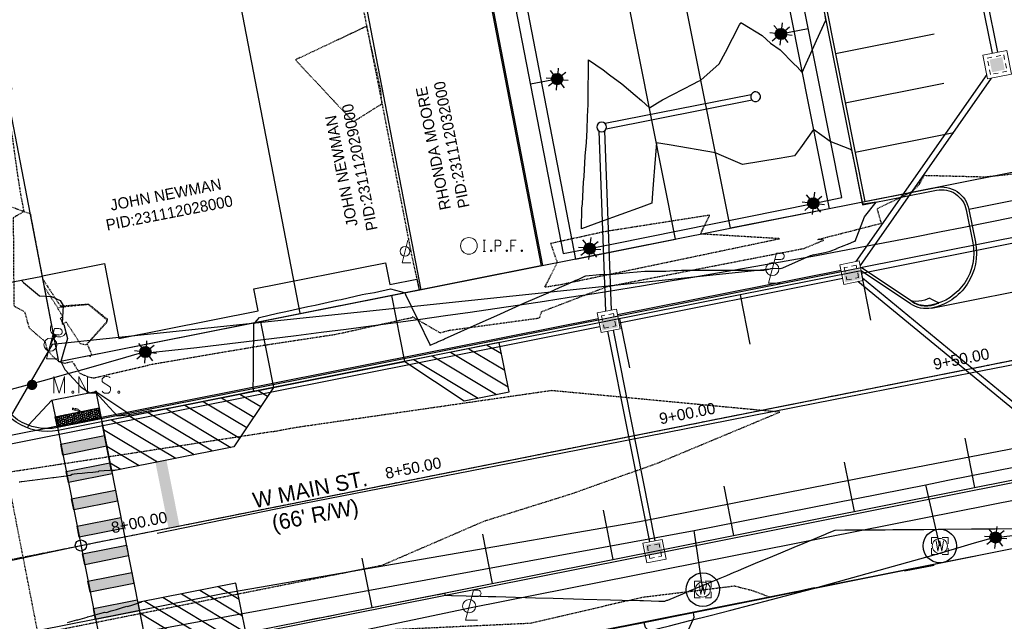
# Model space of a CAD drawing. Header units: feet. Extents: x 1748411 to 1753936, y 447116 to 448712.
# Tile 15 of 35: x 1750340 to 1750516, y 448056 to 448164. Entities that reach past the tile are written whole.
import ezdxf

# ---------------------------------------------------------------- set-up
doc = ezdxf.new("R2010")
doc.units = ezdxf.units.FT
doc.header["$MEASUREMENT"] = 0
for name, pattern in [('CL', [2, 0.3, -0.15, 1.4, -0.15]), ('conduitpr', [0]), ('drainage01', [1.6, 0.85, -0.75]), ('dsolidcl', [0]), ('elecex', [0]), ('OhDOT_USTN1', [0.055, 0.014, -0.041]), ('OhDOT_USTN3', [0.22, 0.165, -0.055]), ('OhDOT_USTN5', [0.11, 0.055, -0.055]), ('rowex', [0]), ('waterex', [0])]:
    doc.linetypes.add(name, pattern=pattern)
for name, color, linetype in [('BD_X_Building', 231, 'Continuous'), ('DEMO UT_X_Electric_Cells', 1, 'Continuous'), ('DR_', 151, 'Continuous'), ('DR_P_Cells', 151, 'Continuous'), ('DR_P_Storm_Sewer', 151, 'Continuous'), ('DR_X_Storm_Sewer', 151, 'OhDOT_USTN5'), ('DT_P_Contour_Major', 30, 'Continuous'), ('DT_X_Contour_Major', 132, 'OhDOT_USTN3'), ('DT_X_Contour_Minor', 136, 'OhDOT_USTN3'), ('DV_X_Property_Line', 7, 'Continuous'), ('LT_P_Conduit', 1, 'conduitpr'), ('LT_P_Poles', 2, 'Continuous'), ('LT_X_Poles', 2, 'Continuous'), ('PM_P_CL_Double_Solid', 2, 'dsolidcl'), ('PM_P_Crosswalk', 7, 'Continuous'), ('PM_P_Edge_Line', 7, 'Continuous'), ('PM_P_Parking_Lot_Stall', 7, 'Continuous'), ('PM_X_Surveyed_Line', 1, 'Continuous'), ('PV_P_Curb', 120, 'Continuous'), ('PV_P_Curb_Ramp', 120, 'Continuous'), ('PV_P_EOP', 7, 'Continuous'), ('PV_P_Walk', 231, 'Continuous'), ('PV_X_Curb', 120, 'OhDOT_USTN1'), ('PV_X_Driveway', 7, 'OhDOT_USTN5'), ('PV_X_EOP', 7, 'OhDOT_USTN3'), ('PV_X_Walk', 120, 'OhDOT_USTN5'), ('RD_X_Concrete_Pad', 9, 'OhDOT_USTN5'), ('RW_X_CL', 6, 'CL'), ('RW_X_Fee_RW', 6, 'rowex'), ('SH_Text', 7, 'Continuous'), ('SV_P_Control_Cells_Set', 7, 'Continuous'), ('SV_X_Control_Cells_Found', 7, 'Continuous'), ('SV_X_Mon_Cells_Found', 7, 'Continuous'), ('UT_X_Electric', 1, 'elecex'), ('UT_X_Electric_Cells', 1, 'Continuous'), ('UT_X_Misc_Cells', 7, 'Continuous'), ('UT_X_Water', 133, 'waterex'), ('UT_X_Water_Cells', 133, 'Continuous')]:
    doc.layers.add(name, color=color, linetype=linetype)
doc.layers.add('SC_Scratch2', color=1, linetype='Continuous', plot=False)
doc.styles.add('CBUS', font='font31.shx', dxfattribs={"height": 0.1})
doc.styles.add('CoC-LINE', font='romans.shx')
doc.styles.get("Standard").update_dxf_attribs({"font": 'arial.ttf'})
doc.linetypes.add('LITE-SITE-N', pattern='A,0.55,-0.12,["L",CoC-LINE,S=0.07,R=0,X=-0.095,Y=-0.035],0.05', length=0.72)

# ---------------------------------------------------------------- blocks, each defined once
blk = doc.blocks.new('WM')
at = {"layer": 'UT_X_Water_Cells', "color": 133, "linetype": 'Continuous', "lineweight": 0, "flags": 128}
for points in [[(-0.02, 0.075), (-0.075, 0.075), (-0.075, 0.02)], [(-0.0333, 0.045), (-0.0167, -0.045), (0, 0.045), (0.0167, -0.045), (0.0333, 0.045)], [(0.075, 0.02), (0.075, 0.075), (0.02, 0.075)], [(-0.075, -0.02), (-0.075, -0.075), (-0.02, -0.075)], [(0.02, -0.075), (0.075, -0.075), (0.075, -0.02)]]:
    blk.add_lwpolyline(points, dxfattribs=at)
at = {"layer": 'UT_X_Water_Cells', "color": 133, "linetype": 'Continuous', "lineweight": 0}
blk.add_circle((0, 0), 0.0675, dxfattribs=at)
blk = doc.blocks.new('PLP')
at = {"layer": 'UT_X_Misc_Cells', "color": 1, "linetype": 'Continuous', "lineweight": 0}
for p, q in [((0.0428, 0.16), (0.0853, 0.16)), ((0.0257, 0.0963), (0.0853, 0.0963))]:
    blk.add_line(p, q, dxfattribs=at)
at = {"layer": 'UT_X_Misc_Cells', "color": 1, "linetype": 'Continuous', "lineweight": 0, "flags": 128}
blk.add_lwpolyline([(0.0428, 0.16), (-0.0375, -0.14), (0.0825, -0.14)], dxfattribs=at)
at = {"layer": 'UT_X_Misc_Cells', "color": 1, "linetype": 'Continuous', "lineweight": 0}
blk.add_circle((0, 0), 0.065, dxfattribs=at)
at = {"layer": 'UT_X_Misc_Cells', "color": 1, "linetype": 'Continuous', "lineweight": 0, "extrusion": (0, 0, -1)}
blk.add_arc((-0.086, 0.1281), 0.0319, 88.8767, 271.1233, dxfattribs=at)
blk = doc.blocks.new('*U242', base_point=(1750474.817, 448119.3318, 735.0527))
at = {"color": 0, "linetype": 'ByBlock', "lineweight": -2, "xscale": 17.99963239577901, "yscale": 17.99963239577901, "zscale": 17.99963239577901}
blk.add_blockref('PLP', (1750474.817, 448119.3318, 735.0527), dxfattribs=at)
blk = doc.blocks.new('*U243', base_point=(1750420.565, 448059.0261, 735.2137))
at = {"color": 0, "linetype": 'ByBlock', "lineweight": -2, "xscale": 17.99963239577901, "yscale": 17.99963239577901, "zscale": 17.99963239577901}
blk.add_blockref('PLP', (1750420.565, 448059.0261, 735.2137), dxfattribs=at)
blk = doc.blocks.new('*U244', base_point=(1750345.609, 448105.8067, 735.3999))
at = {"color": 0, "linetype": 'ByBlock', "lineweight": -2, "xscale": 17.99963239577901, "yscale": 17.99963239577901, "zscale": 17.99963239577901}
blk.add_blockref('PLP', (1750345.609, 448105.8067, 735.3999), dxfattribs=at)
blk = doc.blocks.new('LPOLE')
at = {"layer": 'LT_X_Poles', "color": 2, "linetype": 'Continuous', "lineweight": 0, "flags": 128}
blk.add_lwpolyline([(0.039, 0.148), (-0.039, -0.152), (0.079, -0.152)], dxfattribs=at)
at = {"layer": 'LT_X_Poles', "color": 2, "linetype": 'Continuous', "lineweight": 0}
blk.add_circle((0, 0), 0.065, dxfattribs=at)
blk = doc.blocks.new('*U261', base_point=(1750409.09, 448122.506, 735.742))
at = {"xscale": 13.36675020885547, "yscale": 13.36675020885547, "zscale": 13.36675020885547}
blk.add_blockref('LPOLE', (1750409.09, 448122.506, 735.742), dxfattribs=at)
blk = doc.blocks.new('DM')
at = {"layer": 'UT_X_Misc_Cells', "linetype": 'Continuous', "lineweight": 0}
h = blk.add_hatch(color=2, dxfattribs=at)
edge = h.paths.add_edge_path()
edge.add_arc((0, 0), 0.01, 0, 360)
at = {"layer": 'UT_X_Misc_Cells', "color": 2, "linetype": 'Continuous', "lineweight": 0}
blk.add_arc((0.04, 0), 0.04, 90, 270, dxfattribs=at)
blk = doc.blocks.new('*U267', base_point=(1750346.354, 448107.3864, 735.5905))
at = {"color": 0, "linetype": 'ByBlock', "lineweight": -2, "xscale": 37.5, "yscale": 37.5, "zscale": 37.5, "rotation": 59.67026727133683}
blk.add_blockref('DM', (1750346.354, 448107.3864, 735.5905), dxfattribs=at)
blk = doc.blocks.new('IPF')
at = {"layer": 'SV_X_Mon_Cells_Found', "color": 7, "linetype": 'Continuous', "lineweight": 0, "flags": 128}
for points in [[(0.1007, 0.04), (0.1184, 0.04)], [(0.1095, -0.04), (0.1095, 0.04)], [(0.1878, -0.04), (0.1878, 0.04), (0.2143, 0.04), (0.217, 0.0394), (0.2209, 0.0381), (0.2225, 0.0368), (0.2242, 0.0356), (0.2264, 0.0324), (0.228, 0.0293), (0.2291, 0.0242), (0.2291, 0.0167), (0.2286, 0.0142), (0.2275, 0.0104), (0.2253, 0.006), (0.2231, 0.0041), (0.2214, 0.0028), (0.2187, 0.0016), (0.2143, 0.0009), (0.1878, 0.0009)], [(0.3383, 0.04), (0.3002, 0.04), (0.3002, -0.04)], [(0.3002, 0.0009), (0.3272, 0.0009)], [(0.1007, -0.04), (0.1184, -0.04)], [(0.1575, -0.0293), (0.1602, -0.0293), (0.1619, -0.0305), (0.1635, -0.0331), (0.1635, -0.0362), (0.1619, -0.0387), (0.1602, -0.04), (0.1575, -0.04), (0.1558, -0.0387), (0.1542, -0.0362), (0.1542, -0.0331), (0.1558, -0.0305), (0.1575, -0.0293)], [(0.2699, -0.0293), (0.2727, -0.0293), (0.2743, -0.0305), (0.276, -0.0331), (0.276, -0.0362), (0.2743, -0.0387), (0.2727, -0.04), (0.2699, -0.04), (0.2683, -0.0387), (0.2666, -0.0362), (0.2666, -0.0331), (0.2683, -0.0305), (0.2699, -0.0293)], [(0.3774, -0.0293), (0.3801, -0.0293), (0.3818, -0.0305), (0.3835, -0.0331), (0.3835, -0.0362), (0.3818, -0.0387), (0.3801, -0.04), (0.3774, -0.04), (0.3757, -0.0387), (0.3741, -0.0362), (0.3741, -0.0331), (0.3757, -0.0305), (0.3774, -0.0293)]]:
    blk.add_lwpolyline(points, dxfattribs=at)
at = {"layer": 'SV_X_Mon_Cells_Found', "color": 7, "linetype": 'Continuous', "lineweight": 0}
blk.add_circle((0, 0), 0.06, dxfattribs=at)
blk = doc.blocks.new('*U130', base_point=(1750420.519, 448123.485, 735.18))
at = {"xscale": 25, "yscale": 25, "zscale": 25}
blk.add_blockref('IPF', (1750420.519, 448123.485, 735.18), dxfattribs=at)
blk = doc.blocks.new('MNAILS')
at = {"layer": 'SV_P_Control_Cells_Set', "linetype": 'Continuous', "lineweight": 0}
h = blk.add_hatch(color=7, dxfattribs=at)
edge = h.paths.add_edge_path()
edge.add_arc((0, 0), 0.0249, 0, 360)
at = {"layer": 'SV_P_Control_Cells_Set', "color": 7, "linetype": 'Continuous', "lineweight": 0, "flags": 128}
for points in [[(0.1045, -0.04), (0.1045, 0.04), (0.1299, -0.04), (0.1541, 0.04), (0.1541, -0.04)], [(0.223, -0.04), (0.223, 0.04), (0.2644, -0.04), (0.2644, 0.04)], [(0.3718, 0.0343), (0.3707, 0.0356), (0.3691, 0.0368), (0.3641, 0.0387), (0.358, 0.04), (0.3536, 0.04), (0.352, 0.04), (0.3448, 0.0381), (0.3388, 0.0343), (0.3349, 0.0293), (0.3338, 0.0242), (0.3338, 0.0204), (0.3349, 0.0154), (0.3393, 0.011), (0.3696, -0.0079), (0.3724, -0.0104), (0.3735, -0.0129), (0.3746, -0.0167), (0.3746, -0.0205), (0.374, -0.0243), (0.3735, -0.0268), (0.3724, -0.03), (0.3713, -0.0325), (0.3702, -0.0344), (0.3685, -0.0362), (0.3669, -0.0375), (0.3647, -0.0388), (0.363, -0.0394), (0.358, -0.04), (0.3503, -0.04), (0.3454, -0.0388), (0.3382, -0.0344), (0.3338, -0.0306)], [(0.1927, -0.0293), (0.1955, -0.0293), (0.1971, -0.0306), (0.1988, -0.0331), (0.1988, -0.0362), (0.1971, -0.0388), (0.1955, -0.04), (0.1927, -0.04), (0.1911, -0.0388), (0.1894, -0.0362), (0.1894, -0.0331), (0.1911, -0.0306), (0.1927, -0.0293)], [(0.3035, -0.0293), (0.3062, -0.0293), (0.3079, -0.0306), (0.3095, -0.0331), (0.3095, -0.0362), (0.3079, -0.0388), (0.3062, -0.04), (0.3035, -0.04), (0.3018, -0.0388), (0.3002, -0.0362), (0.3002, -0.0331), (0.3018, -0.0306), (0.3035, -0.0293)], [(0.4126, -0.0293), (0.4154, -0.0293), (0.417, -0.0306), (0.4187, -0.0331), (0.4187, -0.0362), (0.417, -0.0388), (0.4154, -0.04), (0.4126, -0.04), (0.411, -0.0388), (0.4093, -0.0362), (0.4093, -0.0331), (0.411, -0.0306), (0.4126, -0.0293)]]:
    blk.add_lwpolyline(points, dxfattribs=at)
blk = doc.blocks.new('*U133', base_point=(1750342.345, 448098.616, 734.87))
at = {"xscale": 37.50000000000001, "yscale": 37.50000000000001, "zscale": 37.50000000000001}
blk.add_blockref('MNAILS', (1750342.345, 448098.616, 734.87), dxfattribs=at)
blk = doc.blocks.new('*U307')
h = blk.add_hatch()
h.set_pattern_fill('HEX', color=0, angle=11.0316)
h.set_pattern_definition([(11.0316, (3.92609, 0.7654), (-0.041429, 0.212506), [0.125, -0.25]), (131.0316, (3.92609, 0.7654), (-0.163321, -0.142131), [0.125, -0.25]), (71.0316, (4.04878, 0.78932), (-0.20475, 0.0703745), [0.125, -0.25])])
h.paths.add_polyline_path([(0, 0), (7.85, 1.53), (7.47, 3.49), (-0.38, 1.96)])
at = {"color": 0}
blk.add_lwpolyline([(0, 0), (7.85, 1.53), (7.47, 3.49), (-0.38, 1.96)], close=True, dxfattribs=at)
blk = doc.blocks.new('LITE-POLE-N')
blk.add_hatch(color=256).paths.add_polyline_path([(1, 0, 1), (-1, 0, 1)])
for p, q in [((0, 2), (0, 1)), ((-1.41, 1.41), (-0.71, 0.71)), ((0.71, 0.71), (1.41, 1.41)), ((-1, 0), (-2, 0)), ((-0.71, -0.71), (-1.41, -1.41)), ((0, -1), (0, -2)), ((0.71, -0.71), (1.41, -1.41)), ((1, 0), (2, 0))]:
    blk.add_line(p, q)
blk.add_circle((0, 0), 1)
blk = doc.blocks.new('CB3A-P')
at = {"layer": 'Defpoints', "color": 20, "linetype": 'drainage01', "lineweight": 0}
blk.add_lwpolyline([(1.08, 1.12), (-1.08, 1.12), (-1.08, -1.12), (1.08, -1.12), (1.08, 1.12)], close=True, dxfattribs=at)
at = {"layer": 'DR_P_Cells', "color": 151, "linetype": 'Continuous', "lineweight": 13, "flags": 128}
blk.add_lwpolyline([(-1.75, 1.79), (1.75, 1.79), (1.75, -1.79), (-1.75, -1.79), (-1.75, 1.79)], close=True, dxfattribs=at)
at = {"layer": 'DR_P_Cells', "color": 151, "linetype": 'Continuous', "lineweight": 0, "extrusion": (0, 0, -1)}
blk.add_solid([(1.42, 0.37), (-1.42, 0.37), (1.42, -1.46), (-1.42, -1.46)], dxfattribs=at)
blk = doc.blocks.new('CB23-P')
at = {"layer": 'Defpoints', "color": 20, "linetype": 'drainage01', "lineweight": 0}
blk.add_lwpolyline([(-1.5, 1.5), (1.5, 1.5), (1.5, -1.5), (-1.5, -1.5), (-1.5, 1.5)], close=True, dxfattribs=at)
at = {"layer": 'DR_P_Cells', "color": 151, "linetype": 'Continuous', "lineweight": 13, "flags": 128}
blk.add_lwpolyline([(-2.17, 2.17), (2.17, 2.17), (2.17, -2.17), (-2.17, -2.17), (-2.17, 2.17)], close=True, dxfattribs=at)
at = {"layer": 'DR_P_Cells', "color": 151, "linetype": 'Continuous', "lineweight": 0, "extrusion": (0, 0, -1)}
blk.add_solid([(1.15, 1.15), (-1.15, 1.15), (1.15, -1.15), (-1.15, -1.15)], dxfattribs=at)

msp = doc.modelspace()

# ---------------------------------------------------------------- hatches: boundary and pattern name
at = {"layer": 'PM_P_Crosswalk'}
h = msp.add_hatch(color=256, dxfattribs=at)
h.dxf.hatch_style = 1
h.paths.add_polyline_path([(1750356.67, 448082.72), (1750348.83, 448081.16), (1750348.44, 448083.13), (1750356.28, 448084.69)])
h.paths.add_polyline_path([(1750355.7, 448087.63), (1750347.85, 448086.07), (1750347.46, 448088.03), (1750355.31, 448089.59)])
h = msp.add_hatch(color=256, dxfattribs=at)
h.dxf.hatch_style = 1
h.paths.add_polyline_path([(1750366.76, 448073), (1750368.72, 448073.39), (1750366.38, 448085.16), (1750364.42, 448084.77)])
h = msp.add_hatch(color=256, dxfattribs=at)
h.dxf.hatch_style = 1
h.paths.add_polyline_path([(1750358.62, 448072.92), (1750350.78, 448071.36), (1750350.39, 448073.32), (1750358.23, 448074.88)])
h.paths.add_polyline_path([(1750357.65, 448077.82), (1750349.8, 448076.26), (1750349.41, 448078.22), (1750357.26, 448079.78)])
h = msp.add_hatch(color=256, dxfattribs=at)
h.dxf.hatch_style = 1
h.paths.add_polyline_path([(1750360.57, 448063.11), (1750352.73, 448061.55), (1750352.34, 448063.51), (1750360.18, 448065.07)])
h.paths.add_polyline_path([(1750359.6, 448068.01), (1750351.75, 448066.45), (1750351.36, 448068.41), (1750359.21, 448069.97)])
h = msp.add_hatch(color=256, dxfattribs=at)
h.dxf.hatch_style = 1
h.paths.add_polyline_path([(1750361.55, 448058.2), (1750353.7, 448056.64), (1750353.31, 448058.61), (1750361.16, 448060.17)])
at = {"layer": 'PM_P_Parking_Lot_Stall'}
h = msp.add_hatch(dxfattribs=at)
h.set_pattern_fill('ANSI31', color=256, scale=18, angle=104)
h.paths.add_polyline_path([(1750425.96, 448106.18), (1750409.07, 448102.82), (1750419.65, 448095.75), (1750427.72, 448097.35)])
h = msp.add_hatch(dxfattribs=at)
h.set_pattern_fill('ANSI31', color=256, scale=18, angle=104)
h.set_pattern_definition([(149, (-1.5855, -0.315), (-1.1588356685, -1.9286264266), [])])
h.paths.add_polyline_path([(1750355.38, 448089.25), (1750354.82, 448092.04), (1750385.53, 448098.14), (1750378.46, 448087.56), (1750356.58, 448083.21)])
h.paths.add_polyline_path([(1750380.58, 448054.34), (1750378.83, 448063.17), (1750361.25, 448059.67), (1750363.01, 448050.85)])

# ---------------------------------------------------------------- linework, layer by layer
at = {"color": 7, "linetype": 'Continuous', "lineweight": -3, "flags": 128}
msp.add_lwpolyline([(1749575.9, 447923.12), (1750278.47, 448054.42), (1750351.07, 448069.89), (1750790.01, 448157.1, 0.004093), (1750793.21, 448157.76), (1750938.26, 448189.06, 0.01293), (1750948.31, 448191.5), (1751026.94, 448212.78)], format="xyb", dxfattribs=at)
at = {"color": 6, "linetype": 'Continuous', "lineweight": -3}
msp.add_circle((1750351.07, 448069.89), 1, dxfattribs=at)
at = {"layer": 'BD_X_Building', "flags": 128}
for points in [[(1750469.04, 448059.55), (1750541.48, 448074.15)], [(1750393.4, 448044.36), (1750397.15, 448045.1), (1750400.98, 448045.94), (1750425.9, 448051.02), (1750451.85, 448056.12), (1750452.07, 448055.27), (1750455.47, 448052.1), (1750458.9, 448052.78), (1750460.8, 448057.08), (1750460.71, 448057.92), (1750469.04, 448059.55)]]:
    msp.add_lwpolyline(points, dxfattribs=at)
at = {"layer": 'BD_X_Building'}
for points in [[(1750498.5, 448065.34), (1750503.77, 448066.39)], [(1750477.3, 448061.22), (1750482.32, 448062.38)]]:
    msp.add_lwpolyline(points, dxfattribs=at)
at = {"layer": 'DR_', "color": 151, "linetype": 'Continuous', "lineweight": -3}
for centre, start, end in [((1750471.82, 448150.16), 11.1374, 191.1374), ((1750471.82, 448150.16), 191.1374, 11.1374), ((1750444.27, 448144.74), 0, 180), ((1750444.27, 448144.74), 180, 0)]:
    msp.add_arc(centre, 0.875, start, end, dxfattribs=at)
at = {"layer": 'DR_P_Storm_Sewer', "color": 151, "linetype": 'Continuous', "lineweight": -3}
for p, q in [((1750498.85, 448240.02), (1750515.12, 448158.12)), ((1750497.87, 448239.81), (1750514.14, 448157.93)), ((1750513.2, 448154.12), (1750489.76, 448120.68)), ((1750513.96, 448153.47), (1750490.51, 448120)), ((1750471.02, 448150.52), (1750444.88, 448145.37)), ((1750471.21, 448149.54), (1750445.07, 448144.39)), ((1750443.79, 448144), (1750444.98, 448111.78)), ((1750444.79, 448144.04), (1750445.97, 448111.98)), ((1750556.26, 448132.58), (1750490.6, 448119.53)), ((1750556.45, 448131.6), (1750490.8, 448118.55)), ((1750487.12, 448119.09), (1750447.11, 448111.14)), ((1750487.41, 448117.62), (1750447.4, 448109.67)), ((1750528.9, 448085.18), (1750490.14, 448117.1)), ((1750529.72, 448085.8), (1750490.96, 448117.72)), ((1750443.68, 448110.46), (1750338.23, 448089.51)), ((1750443.97, 448108.99), (1750338.52, 448088.04)), ((1750452.89, 448070.53), (1750445.4, 448108.21)), ((1750453.87, 448070.73), (1750446.38, 448108.41))]:
    msp.add_line(p, q, dxfattribs=at)
at = {"layer": 'DR_X_Storm_Sewer', "color": 151, "linetype": 'OhDOT_USTN5', "lineweight": -3}
msp.add_lwpolyline([(1750348.93, 448025.71), (1750281.76, 448371.22)], dxfattribs=at)
at = {"layer": 'DT_P_Contour_Major', "color": 30, "linetype": 'Continuous', "lineweight": -3, "elevation": 735, "flags": 128}
for points in [[(1750340.6, 448117.44), (1750340.6, 448117.43), (1750340.52, 448117.32), (1750340.55, 448117.17), (1750340.8, 448116.96), (1750343.69, 448114.54), (1750344.89, 448114.48), (1750345.79, 448114.43), (1750347.36, 448113.71), (1750347.92, 448112.81), (1750347.74, 448109.62), (1750348.04, 448109.41), (1750348.65, 448106.94), (1750348.09, 448104.9), (1750347.96, 448104.45), (1750347.51, 448102.82), (1750348.22, 448101.36), (1750349.82, 448099.65), (1750351.14, 448098.24), (1750352.67, 448097.22), (1750353.79, 448097.22), (1750355.59, 448095.25), (1750356.14, 448094.65), (1750357.05, 448093.65), (1750357.56, 448093.09), (1750359.68, 448093.25), (1750359.72, 448093.3), (1750359.76, 448093.35), (1750363.75, 448094.12), (1750363.79, 448093.92), (1750367.6, 448094.64), (1750370.66, 448095.25), (1750375.1, 448096.14), (1750375.91, 448096.3), (1750377.41, 448096.6), (1750378.44, 448096.8), (1750380.62, 448097.24), (1750380.77, 448097.27), (1750381.14, 448097.35), (1750381.48, 448097.42), (1750382, 448097.54), (1750381.96, 448097.75), (1750381.92, 448097.94), (1750381.94, 448100.28), (1750381.95, 448101.97), (1750381.95, 448102.1), (1750382, 448109.58), (1750382.12, 448109.66), (1750382.21, 448109.72), (1750383.04, 448110.68), (1750386.28, 448111.46), (1750387.78, 448111.74), (1750391.66, 448112.66), (1750392.36, 448112.78), (1750393.03, 448112.89), (1750396.9, 448113.8), (1750397.65, 448113.92), (1750401.42, 448114.8), (1750402.09, 448114.88), (1750403.63, 448115.16), (1750406.49, 448115.82), (1750409.18, 448115.08), (1750409.18, 448115.08), (1750409.18, 448115.08), (1750409.1, 448114.96), (1750409.18, 448114.8), (1750413.59, 448105.7), (1750413.59, 448105.7), (1750413.59, 448105.7), (1750413.59, 448105.69), (1750413.59, 448105.69), (1750413.59, 448105.69), (1750413.6, 448105.7), (1750414.72, 448106.2), (1750414.74, 448106.2), (1750414.92, 448106.3), (1750415.94, 448106.76), (1750416.15, 448106.85), (1750422.55, 448109.72), (1750425.52, 448111.04), (1750430.37, 448113.21), (1750434.71, 448115.1), (1750434.73, 448115.11), (1750434.89, 448115.2), (1750434.91, 448115.21), (1750436.73, 448116.02), (1750438.4, 448116.77), (1750439.68, 448117.34), (1750439.87, 448117.42), (1750440.29, 448117.61), (1750441.27, 448118.05), (1750441.42, 448118.11), (1750443.9, 448118.35), (1750444.28, 448118.38), (1750444.45, 448118.38), (1750445.85, 448118.41), (1750446.24, 448118.44), (1750448.64, 448118.66), (1750449.23, 448118.71), (1750451.99, 448118.96), (1750452.2, 448118.98), (1750454.52, 448118.99), (1750455.74, 448118.99), (1750457.2, 448119.11), (1750457.87, 448119.11), (1750458.59, 448119.17), (1750461.89, 448119.16), (1750461.96, 448119.17), (1750463.58, 448119.16), (1750464.69, 448119.16), (1750467.29, 448119.15), (1750467.61, 448119.15), (1750468.79, 448119.15), (1750473.29, 448119.13), (1750473.32, 448119.13), (1750474.46, 448119.39), (1750474.46, 448119.41), (1750474.82, 448119.49), (1750476.25, 448119.45), (1750476.67, 448119.54), (1750481.67, 448121.78), (1750482.1, 448121.88), (1750482.08, 448121.91), (1750482.13, 448121.86), (1750483.63, 448122.19), (1750483.64, 448122.19), (1750483.68, 448122.2), (1750484.44, 448122.37), (1750485.14, 448122.53), (1750486.41, 448123.04), (1750486.44, 448123.05), (1750487.65, 448123.54), (1750488.28, 448123.8), (1750488.28, 448123.8), (1750488.3, 448123.81), (1750488.3, 448123.81), (1750489.55, 448124.32), (1750489.62, 448124.35), (1750489.64, 448124.35), (1750491.33, 448128.7), (1750493.4, 448131.3), (1750491.05, 448130.93), (1750490.97, 448131.33), (1750490.08, 448135.59), (1750489.98, 448136.08), (1750489.03, 448140.63), (1750488.86, 448140.67), (1750488.68, 448140.77), (1750485.19, 448142.16), (1750482.19, 448144.28), (1750479.83, 448141.02), (1750478.79, 448139.58), (1750476.07, 448139.13), (1750469.49, 448138.03), (1750465.32, 448139.82), (1750464.62, 448140.12), (1750456.34, 448141.58), (1750454.07, 448141.9), (1750453.74, 448137.52), (1750453.56, 448135.25), (1750453.39, 448132.93), (1750453.25, 448131.12), (1750451.36, 448130.43), (1750444.05, 448127.77), (1750440.67, 448126.54), (1750440.74, 448130.22), (1750440.86, 448131), (1750441.03, 448134.86), (1750441.16, 448135.91), (1750441.35, 448139.54), (1750441.55, 448141.97), (1750441.68, 448144.24), (1750441.73, 448146.65), (1750441.83, 448148.79), (1750441.87, 448152.94), (1750441.9, 448153.33), (1750441.91, 448156.79), (1750444.57, 448154.98), (1750445.68, 448154.06), (1750447.87, 448152.47), (1750450.24, 448150.42), (1750451.39, 448149.48), (1750452.83, 448148.17), (1750454.26, 448149.06), (1750455.17, 448149.63), (1750460.73, 448152.49), (1750461.49, 448152.9), (1750462.04, 448153.14), (1750465.32, 448156.03), (1750466.42, 448158.15), (1750468.97, 448163.04), (1750469.09, 448163.21), (1750469.13, 448163.26), (1750469.18, 448163.45), (1750469.37, 448163.35), (1750469.45, 448163.28), (1750472.98, 448161.09), (1750474.46, 448159.74), (1750476.19, 448158.53), (1750478.64, 448156.05), (1750479.27, 448155.49), (1750480.15, 448154.52), (1750480.87, 448156.09), (1750481.47, 448157.42), (1750482.75, 448160.23), (1750484.41, 448163.88), (1750484.25, 448164.72)], [(1750357.28, 448083.36), (1750357.23, 448083.35), (1750357.23, 448083.35), (1750357.23, 448083.35), (1750356.23, 448083.29), (1750355.26, 448083.22), (1750354.31, 448083.16), (1750354.17, 448083.05), (1750353.2, 448082.95), (1750353.2, 448082.95), (1750352.25, 448082.86), (1750351.32, 448082.77), (1750350.41, 448082.68), (1750349.85, 448082.63), (1750349.52, 448082.59), (1750349.21, 448082.4), (1750348.6, 448082.33), (1750348.52, 448082.32), (1750348.51, 448082.31), (1750348.51, 448082.31), (1750348.01, 448082.25), (1750347.94, 448082.23), (1750347.94, 448082.23), (1750346.21, 448082), (1750346.12, 448081.98), (1750346.12, 448081.98), (1750346.05, 448081.97), (1750344.29, 448081.73), (1750344.29, 448081.73), (1750344.29, 448081.73), (1750344.19, 448081.74), (1750342.39, 448081.5), (1750342.39, 448081.5), (1750342.38, 448081.5), (1750340.51, 448081.25), (1750340.39, 448081.26), (1750340.15, 448081.23), (1750340.03, 448081.24)], [(1750522.68, 448072.87), (1750514.68, 448072.81), (1750510.45, 448072.78), (1750504.5, 448072.73), (1750501.95, 448072.71), (1750499.91, 448072.7), (1750499.91, 448072.7), (1750499.91, 448072.7), (1750497.73, 448072.68), (1750496.41, 448072.67), (1750495.01, 448072.66), (1750494.32, 448072.66), (1750487.78, 448072.61), (1750486, 448072.59), (1750484.64, 448072.03), (1750484.28, 448071.87), (1750480.29, 448070.21), (1750478.65, 448069.52), (1750476.25, 448068.52), (1750474.86, 448067.94), (1750471.76, 448066.64), (1750469.24, 448065.59), (1750468.6, 448065.32), (1750467.94, 448065.05), (1750466.59, 448064.48), (1750465.45, 448064.01), (1750461.99, 448062.57), (1750459.96, 448061.71), (1750458.74, 448061.2), (1750456.03, 448060.07), (1750455.9, 448060.02), (1750455.52, 448059.86), (1750454.49, 448059.89), (1750451.75, 448059.96), (1750451.53, 448059.97), (1750451.08, 448059.98), (1750447.92, 448060.06), (1750445.83, 448060.12), (1750441, 448060.25), (1750435.58, 448060.4), (1750432.42, 448060.49), (1750425.33, 448060.68), (1750425.1, 448060.68), (1750423.98, 448060.71), (1750422.71, 448060.75), (1750422.53, 448060.75), (1750417.53, 448060.89), (1750417.4, 448060.89), (1750416.29, 448060.92), (1750416.25, 448061.13), (1750416.21, 448061.32), (1750415.05, 448061.09), (1750414.91, 448061.06), (1750405.24, 448059.15), (1750404.39, 448058.98), (1750398.62, 448057.84), (1750397.98, 448057.72), (1750395.43, 448057.21), (1750395.28, 448057.18), (1750394.76, 448057.08), (1750394.52, 448057.03), (1750393.73, 448056.88), (1750393.05, 448056.74), (1750391.02, 448056.34), (1750390.55, 448056.25)], [(1750348.69, 448056.09), (1750350.37, 448056.58), (1750350.43, 448056.59), (1750350.43, 448056.59), (1750350.52, 448056.6), (1750352.18, 448057.09), (1750352.18, 448057.09), (1750352.26, 448057.1), (1750353, 448057.31), (1750353, 448057.31), (1750353, 448057.31), (1750353.04, 448057.31), (1750353.04, 448057.31), (1750353.04, 448057.31), (1750353.54, 448057.46), (1750353.54, 448057.46), (1750353.61, 448057.48), (1750354.44, 448057.72), (1750354.48, 448057.73), (1750355.36, 448057.97), (1750355.63, 448057.91), (1750356.52, 448058.18), (1750356.51, 448058.18), (1750357.42, 448058.45), (1750357.42, 448058.45), (1750358.34, 448058.73), (1750359.29, 448059.01), (1750359.43, 448058.96), (1750360.34, 448059.27), (1750360.34, 448059.27), (1750361.27, 448059.58), (1750361.96, 448059.82)]]:
    msp.add_lwpolyline(points, dxfattribs=at)
msp.add_lwpolyline([(1750499.89, 448113.61), (1750499.65, 448113.66), (1750499.82, 448113.54), (1750499.83, 448113.53), (1750500.28, 448113.26), (1750500.29, 448113.25), (1750500.82, 448113.02), (1750500.84, 448113.01), (1750500.86, 448113.01), (1750501.42, 448112.84), (1750501.45, 448112.84), (1750502.01, 448112.75), (1750502.05, 448112.75), (1750502.61, 448112.74), (1750502.66, 448112.75), (1750503.21, 448112.81), (1750503.22, 448112.81), (1750503.65, 448112.93), (1750503.71, 448112.94), (1750504.51, 448113.21), (1750504.51, 448113.21), (1750504.62, 448113.26), (1750504.44, 448113.35), (1750503.38, 448113.9), (1750502.96, 448114.14), (1750502.55, 448113.93), (1750502.09, 448113.76), (1750501.58, 448113.64), (1750501.04, 448113.57), (1750500.45, 448113.56), (1750499.89, 448113.61)], close=True, dxfattribs=at)
at = {"layer": 'DT_X_Contour_Major', "color": 132, "linetype": 'OhDOT_USTN3', "lineweight": -3, "elevation": 735, "flags": 128}
for points in [[(1750360.61, 448256.57), (1750337.98, 448251.31), (1750338.04, 448251.28), (1750338.28, 448251.17), (1750355.7, 448253.49), (1750367.59, 448254.33), (1750375.37, 448246.9), (1750377.79, 448245.51), (1750379.36, 448242.06), (1750375.88, 448237.02), (1750375.29, 448237.36), (1750374.6, 448237.22), (1750342.69, 448233.1), (1750338.33, 448229.59), (1750330.37, 448219.77), (1750333.81, 448199.13), (1750335.28, 448179.98), (1750337.52, 448160.74), (1750338.64, 448151.63), (1750338.34, 448146.14), (1750339.56, 448137.33), (1750340.28, 448132.63), (1750340.82, 448129.88), (1750340.86, 448129.63), (1750338.96, 448128.48), (1750339.08, 448112.76), (1750341.01, 448111.68), (1750341.79, 448108.83), (1750344.55, 448106.46), (1750344.63, 448106.38), (1750345.03, 448104.94), (1750345.06, 448104.86), (1750345.97, 448103.82), (1750346.03, 448103.73), (1750347.13, 448102.79), (1750347.16, 448102.76), (1750347.19, 448102.76), (1750348.16, 448102.48), (1750348.49, 448102.56), (1750349.53, 448102.81), (1750350.87, 448100.69), (1750352.55, 448100.01), (1750353.37, 448099.87), (1750363.97, 448102.35), (1750383.2, 448105.62), (1750396.74, 448107.68), (1750410.35, 448110.68), (1750410.35, 448110.85), (1750415.36, 448107.95), (1750417.05, 448108.4), (1750433.17, 448110.6), (1750433.53, 448111.71), (1750445.2, 448116.19), (1750480.51, 448123.04), (1750484.07, 448124.53), (1750482.96, 448124.63), (1750494.33, 448127.54), (1750493.6, 448130.14), (1750499.9, 448133.24), (1750501.11, 448134.48), (1750502.04, 448136.11), (1750512.89, 448135.84), (1750525.51, 448137.18), (1750531.17, 448137.83), (1750540.9, 448138.16), (1750541.12, 448141.46), (1750540.15, 448154.84), (1750520.11, 448174.12), (1750519.71, 448176.13), (1750521.28, 448216.73), (1750520.37, 448221.06), (1750518.77, 448230.74), (1750514.11, 448235.1), (1750483.47, 448259.71), (1750479.7, 448258.82), (1750478.23, 448258.39), (1750477.93, 448259.77), (1750471.3, 448261.37), (1750468.33, 448261.21), (1750432.88, 448254.76), (1750425.34, 448251.96), (1750397.76, 448249.46), (1750409.62, 448256.67), (1750430.3, 448261.64), (1750444.81, 448269.77), (1750464.49, 448274.92), (1750459.48, 448277.05), (1750461.08, 448279.89)], [(1750474.4, 448060.63), (1750471.47, 448061.73), (1750468.08, 448062.61), (1750451.48, 448060.58), (1750446.77, 448059.5), (1750441.47, 448058.27), (1750431.5, 448055.95), (1750393.91, 448054.21), (1750393.31, 448054.09), (1750393.19, 448054.14), (1750393.13, 448054.19), (1750393.11, 448054.2), (1750393.07, 448054.2), (1750392.63, 448054.19), (1750369.91, 448049.98), (1750357.29, 448047.54), (1750356.88, 448047.2), (1750356.83, 448047.15), (1750357.17, 448045.61), (1750354.49, 448043.57), (1750355.9, 448041.58), (1750358.61, 448037.65), (1750358.41, 448035.84), (1750358.64, 448021.15), (1750359.59, 448018.86), (1750359.89, 448018.54), (1750366.71, 448002.45)]]:
    msp.add_lwpolyline(points, dxfattribs=at)
for points in [[(1750436.34, 448120.51), (1750434.06, 448116.12), (1750436.92, 448116.58), (1750476.08, 448124.77), (1750461.98, 448125.61), (1750463.6, 448128.97), (1750444.81, 448126.02), (1750435.13, 448123.9), (1750436.34, 448120.51)], [(1750385.9, 448090.3), (1750385.75, 448090.27), (1750385.54, 448090.25), (1750385.52, 448090.25), (1750385.36, 448090.24), (1750330.03, 448081.72), (1750327.01, 448080.84), (1750324.9, 448080.34), (1750323.36, 448080.08), (1750322.22, 448079.97), (1750316.86, 448083.84), (1750312.08, 448082.11), (1750293.46, 448072.92), (1750293.34, 448072.61), (1750292.77, 448072.97), (1750291.97, 448072.78), (1750291.02, 448072.64), (1750283.16, 448068.77), (1750277.02, 448060.99), (1750259.1, 448054.74), (1750227.74, 448046.95), (1750220.92, 448045.01), (1750188, 448039.13), (1750181.88, 448038.42), (1750153.91, 448034.3), (1750143.01, 448033.83), (1750130.81, 448030.67), (1750106.25, 448024.07), (1750101.6, 448022.32), (1750091.74, 448018.87), (1750102.4, 448019.35), (1750107.06, 448019.76), (1750134.37, 448023.72), (1750144.57, 448025.93), (1750154.1, 448027.72), (1750182.8, 448033.86), (1750190.3, 448035.02), (1750221.66, 448041.33), (1750226.68, 448042.57), (1750260.33, 448047.38), (1750283.45, 448049.77), (1750300.14, 448049.3), (1750299.95, 448050.21), (1750307.66, 448051.09), (1750324.53, 448050.79), (1750334.64, 448052.34), (1750405.02, 448066.38), (1750423.23, 448074.25), (1750439.13, 448079.23), (1750454.45, 448084.7), (1750476.13, 448093.74), (1750435.31, 448097.59), (1750389.27, 448090.93), (1750385.91, 448090.3), (1750385.9, 448090.3)], [(1750349.52, 448094.3), (1750349.52, 448094.29), (1750349.52, 448094.28), (1750349.71, 448094.22), (1750350.93, 448093.91), (1750350.93, 448093.96), (1750350.5, 448094.3), (1750349.51, 448094.41), (1750349.52, 448094.3)]]:
    msp.add_lwpolyline(points, close=True, dxfattribs=at)
at = {"layer": 'DT_X_Contour_Minor', "color": 136, "linetype": 'OhDOT_USTN3', "lineweight": -3, "elevation": 736, "flags": 128}
msp.add_lwpolyline([(1750404.97, 448148.92), (1750404.81, 448150.52), (1750404.75, 448151.36), (1750402.22, 448162.77), (1750389.46, 448156.76), (1750399.83, 448145.69), (1750404.97, 448148.92)], close=True, dxfattribs=at)
at = {"layer": 'DV_X_Property_Line'}
for points in [[(1750408.47, 448249.52), (1750433.46, 448119.9)], [(1750386.89, 448245.24), (1750411.89, 448115.61)], [(1750365.29, 448241.07), (1750390.28, 448111.45)]]:
    msp.add_lwpolyline(points, dxfattribs=at)
at = {"layer": 'LT_P_Conduit', "linetype": 'LITE-SITE-N'}
for p, q in [((1750481.24, 448162.29), (1750476.26, 448161.37)), ((1750436.31, 448153.31), (1750431.51, 448152.42))]:
    msp.add_line(p, q, dxfattribs=at)
msp.add_lwpolyline([(1750416.42, 448230.02), (1750437.4, 448122.15), (1750442.11, 448123.01), (1750446.41, 448123.88), (1750482.15, 448131.09), (1750487.23, 448132.14), (1750465.88, 448239.54), (1750470.68, 448240.62), (1750468.21, 448259.79)], dxfattribs=at)
for centre, radius, start, end in [((1750185.96, 449739.48), 1644.68, 276.1752, 286.1752), ((1750371.94, 449428.24), 1364.4, 276.00466, 286.00466), ((1749987.44, 449389.63), 1338.68, 276.27498, 286.27498), ((1750121.89, 449397.62), 1383.15, 276.49633, 286.49633)]:
    msp.add_arc(centre, radius, start, end, dxfattribs=at)
at = {"layer": 'PM_P_CL_Double_Solid'}
msp.add_line((1750370.31, 448073.71), (1750534.94, 448106.42), dxfattribs=at)
at = {"layer": 'PM_P_Crosswalk'}
for points in [[(1750354.82, 448092.04), (1750363.01, 448050.85)], [(1750346.98, 448090.48), (1750355.16, 448049.29)]]:
    msp.add_lwpolyline(points, dxfattribs=at)
for points in [[(1750355.7, 448087.63), (1750347.85, 448086.07), (1750347.46, 448088.03), (1750355.31, 448089.59)], [(1750356.67, 448082.72), (1750348.83, 448081.16), (1750348.44, 448083.13), (1750356.28, 448084.69)], [(1750357.65, 448077.82), (1750349.8, 448076.26), (1750349.41, 448078.22), (1750357.26, 448079.78)], [(1750358.62, 448072.92), (1750350.78, 448071.36), (1750350.39, 448073.32), (1750358.23, 448074.88)], [(1750359.6, 448068.01), (1750351.75, 448066.45), (1750351.36, 448068.41), (1750359.21, 448069.97)], [(1750359.6, 448068.01), (1750351.75, 448066.45), (1750351.36, 448068.41), (1750359.21, 448069.97)], [(1750360.57, 448063.11), (1750352.73, 448061.55), (1750352.34, 448063.51), (1750360.18, 448065.07)], [(1750361.55, 448058.2), (1750353.7, 448056.64), (1750353.31, 448058.61), (1750361.16, 448060.17)]]:
    msp.add_lwpolyline(points, close=True, dxfattribs=at)
at = {"layer": 'PM_P_Edge_Line'}
for points in [[(1750470.87, 448105.92), (1750469.12, 448114.75)], [(1750355.38, 448089.25), (1750354.82, 448092.04), (1750385.53, 448098.14), (1750385.53, 448098.14), (1750378.46, 448087.56), (1750356.58, 448083.21), (1750355.38, 448089.25)], [(1750380.58, 448054.34), (1750378.83, 448063.17), (1750361.25, 448059.67), (1750363.01, 448050.85), (1750380.58, 448054.34)]]:
    msp.add_lwpolyline(points, dxfattribs=at)
msp.add_lwpolyline([(1750425.96, 448106.18), (1750409.07, 448102.82), (1750419.65, 448095.75), (1750427.72, 448097.35)], close=True, dxfattribs=at)
at = {"layer": 'PM_P_Parking_Lot_Stall'}
for points in [[(1750486.11, 448157.89), (1750503.76, 448161.4)], [(1750487.86, 448149.06), (1750505.52, 448152.57)], [(1750489.62, 448140.24), (1750507.27, 448143.74)], [(1750492.45, 448110.21), (1750490.7, 448119.04)], [(1750449.3, 448101.64), (1750447.54, 448110.46)], [(1750509.26, 448089.08), (1750511.02, 448080.26)], [(1750487.68, 448084.8), (1750489.44, 448075.97)], [(1750466.11, 448080.51), (1750467.86, 448071.68)], [(1750444.53, 448076.22), (1750446.28, 448067.39)], [(1750422.95, 448071.93), (1750424.7, 448063.11)], [(1750401.37, 448067.65), (1750403.13, 448058.82)]]:
    msp.add_lwpolyline(points, dxfattribs=at)
at = {"layer": 'PM_X_Surveyed_Line', "flags": 128}
msp.add_lwpolyline([(1750573.54, 448113.39), (1750532.05, 448104.96), (1750486.08, 448095.98), (1750436.99, 448086.34), (1750388.58, 448076.9), (1750364.72, 448072.05)], dxfattribs=at)
at = {"layer": 'PV_P_Curb'}
for points in [[(1750472.82, 448265.08), (1750472.92, 448264.59, -0.418545), (1750484.23, 448257.16), (1750484.76, 448254.48, -0.414214), (1750481.22, 448249.19), (1750467.98, 448246.56), (1750490.98, 448130.82), (1750504.22, 448133.45, -0.414214), (1750509.51, 448129.91), (1750510.68, 448124.03, -0.414214), (1750503.21, 448112.86, -0.198912), (1750499.84, 448113.53), (1750490.8, 448119.57), (1750382.51, 448098.05), (1750346.88, 448090.97, -0.414214), (1750335.71, 448098.44), (1750333.25, 448110.82)], [(1750555.58, 448076.97), (1750555.09, 448076.87), (1750552.97, 448087.57, 0.414214), (1750541.8, 448095.04, 0.198912), (1750538.93, 448093.12), (1750532.89, 448084.09), (1750382.06, 448054.12), (1750354.71, 448048.69, 0.412562), (1750347.23, 448037.57), (1750348.83, 448029.3)]]:
    msp.add_lwpolyline(points, format="xyb", dxfattribs=at)
at = {"layer": 'PV_P_EOP'}
for points in [[(1750472.82, 448265.08, -0.418545), (1750484.72, 448257.25), (1750485.25, 448254.58, -0.414214), (1750481.32, 448248.7), (1750468.57, 448246.16), (1750491.37, 448131.41), (1750504.12, 448133.94, -0.414214), (1750510, 448130.01), (1750511.17, 448124.13, -0.414214), (1750503.31, 448112.37, -0.198912), (1750499.56, 448113.12), (1750490.7, 448119.04), (1750382.81, 448097.6), (1750346.98, 448090.48, -0.414214), (1750335.22, 448098.34), (1750332.76, 448110.72)], [(1750308.89, 448013.1), (1750350.62, 448017.57), (1750349.32, 448022.74), (1750348.52, 448028.23), (1750346.74, 448037.48, -0.412562), (1750354.61, 448049.18), (1750382.16, 448054.65), (1750532.59, 448084.54)]]:
    msp.add_lwpolyline(points, format="xyb", dxfattribs=at)
msp.add_lwpolyline([(1750344.19, 448118.1), (1750355.31, 448120.31), (1750357.89, 448106.93), (1750382.8, 448111.88), (1750382.03, 448115.8), (1750405.57, 448120.48), (1750406.34, 448116.55), (1750411.2, 448117.55), (1750411.64, 448115.57)], dxfattribs=at)
at = {"layer": 'PV_P_Walk'}
for points in [[(1750410.96, 448237.78), (1750433.71, 448119.95), (1750347.15, 448102.75), (1750344.2, 448118.03), (1750332.28, 448115.72)], [(1750472.83, 448191.4), (1750485, 448130.14), (1750467.31, 448126.63), (1750458.65, 448170.19)], [(1750427.78, 448182.32), (1750439.6, 448121.12), (1750457.5, 448124.68), (1750448.84, 448168.24)], [(1750345.9, 448095.88), (1750353.75, 448097.44)], [(1750353.75, 448097.44), (1750354.82, 448092.04)], [(1750353.75, 448097.44), (1750359.63, 448093.51)], [(1750345.9, 448095.88), (1750341.7, 448091.39)], [(1750345.9, 448095.88), (1750346.98, 448090.48)], [(1750359.63, 448093.51), (1750359.73, 448093.02)], [(1750341.7, 448091.39), (1750341.52, 448090.93)], [(1750361.02, 448031.66), (1750359.84, 448037.72), (1750361.51, 448037.98), (1750385.69, 448042.82), (1750386.25, 448040.02), (1750392.33, 448041.25), (1750391.7, 448044.19), (1750393.4, 448044.36), (1750397.15, 448045.1), (1750400.98, 448045.94), (1750425.9, 448051.02), (1750451.85, 448056.12), (1750460.71, 448057.92), (1750469.04, 448059.55), (1750541.48, 448074.15), (1750547.77, 448075.37), (1750555.09, 448076.87)]]:
    msp.add_lwpolyline(points, dxfattribs=at)
at = {"layer": 'PV_X_Curb', "flags": 128}
msp.add_lwpolyline([(1750346.97, 448112.34), (1750344.58, 448116.06)], dxfattribs=at)
at = {"layer": 'PV_X_Driveway', "linetype": 'ByBlock'}
msp.add_lwpolyline([(1750569.67, 448125.56, -0.413844), (1750557.92, 448133.4), (1750555.76, 448144.2), (1750546.3, 448142.32), (1750548.83, 448129.57, -0.414214), (1750542.54, 448120.17), (1750542.54, 448120.17, -0.414214), (1750530.79, 448128.02), (1750529.62, 448133.91), (1750510, 448130.01), (1750511.17, 448124.13, -0.414214), (1750503.31, 448112.37), (1750569.67, 448125.56)], format="xyb", close=True, dxfattribs=at)
msp.add_lwpolyline([(1750409.07, 448102.82), (1750406.73, 448114.59), (1750383.19, 448109.91), (1750385.53, 448098.14), (1750409.07, 448102.82)], dxfattribs=at)
at = {"layer": 'PV_X_EOP', "flags": 128}
for points in [[(1750397.89, 448179.04), (1750398.93, 448179.26), (1750404.5, 448151.29), (1750410.36, 448121.27), (1750411.61, 448115.73)], [(1750344.31, 448117.43), (1750347.41, 448112.74), (1750352.43, 448113.08), (1750355.77, 448110.41), (1750355.7, 448109.81), (1750352.22, 448105.91)], [(1750352.22, 448105.91), (1750352.96, 448104.08), (1750352.65, 448103.59)]]:
    msp.add_lwpolyline(points, dxfattribs=at)
at = {"layer": 'PV_X_Walk', "flags": 128}
msp.add_lwpolyline([(1750344.2, 448118.03), (1750342.08, 448129.19), (1750338.31, 448130.54), (1750337.02, 448131.96), (1750335.65, 448141.45), (1750337.1, 448145.25), (1750335.77, 448151.59), (1750329.57, 448183.5), (1750331.52, 448182.46), (1750323.67, 448222.62), (1750321.64, 448223.56), (1750320.11, 448232.37)], dxfattribs=at)
at = {"layer": 'RD_X_Concrete_Pad', "flags": 128}
msp.add_lwpolyline([(1750346.93, 448112.34), (1750347.44, 448112.57), (1750352.35, 448113.04), (1750355.64, 448110.31), (1750355.64, 448109.85), (1750351.97, 448105.74), (1750351, 448105.97), (1750348.44, 448109.86), (1750347.91, 448109.56), (1750347.44, 448110.53), (1750347.83, 448110.87)], close=True, dxfattribs=at)
at = {"layer": 'RW_X_CL'}
msp.add_line((1750321.03, 448063.92), (1750791.61, 448157.42), dxfattribs=at)
at = {"layer": 'RW_X_Fee_RW'}
msp.add_lwpolyline([(1750752.93, 448183.38), (1750347.15, 448102.75), (1750322.16, 448232.37), (1750727.65, 448312.94)], close=True, dxfattribs=at)
msp.add_lwpolyline([(1750421.27, 447718.4), (1750359.65, 448037.95), (1750765.56, 448118.6)], dxfattribs=at)
at = {"layer": 'SC_Scratch2'}
for centre in [(1750504.79, 448069.8, 734.59), (1750462.37, 448062, 734.59)]:
    msp.add_circle(centre, 3, dxfattribs=at)
at = {"layer": 'UT_X_Electric'}
msp.add_line((1750345.61, 448105.81, 735.4), (1750346.35, 448107.39, 735.59), dxfattribs=at)
at = {"layer": 'UT_X_Electric', "flags": 128}
for points in [[(1750474.4, 448119.29), (1750345.92, 448105.84), (1750304.54, 448034.34)], [(1750304.54, 448034.34), (1750420.94, 448058.79), (1750571.28, 448088.58)]]:
    msp.add_lwpolyline(points, dxfattribs=at)
at = {"layer": 'UT_X_Water'}
for points, elevation in [([(1750451.03, 448074.21), (1750494.02, 448082.64), (1750525.25, 448088.67), (1750552.71, 448094.03), (1750568.07, 448097.08), (1750590.77, 448101.6), (1750617.74, 448106.87), (1750638.51, 448110.87), (1750653.87, 448113.93), (1750683.29, 448119.63), (1750689.99, 448120.98), (1750719.42, 448126.69), (1750726.11, 448128.04), (1750751.28, 448132.99), (1750775.82, 448137.67), (1750786.44, 448139.8), (1750805.87, 448143.65)], 734.55), ([(1750460.8, 448072.55), (1750502.3, 448080.74), (1750506.21, 448081.59), (1750531.37, 448086.54), (1750574.02, 448094.93), (1750582.52, 448096.61), (1750598.21, 448099.71), (1750611.28, 448102.3), (1750614.55, 448102.94), (1750641.82, 448108.41), (1750650.48, 448110.11), (1750660.48, 448111.88), (1750667.31, 448113.43), (1750679.25, 448115.7), (1750797.75, 448139.17)], 734.56), ([(1750504.79, 448069.8), (1750502.3, 448080.73)], 734.58), ([(1750358.96, 448053.85), (1750460.8, 448072.55)], 734.56), ([(1750376.45, 448061.29), (1750451.03, 448074.21)], 734.55), ([(1750462.37, 448062), (1750460.8, 448072.55)], 734.58), ([(1749977.1, 447983.4), (1749999.68, 447987.81), (1750031.6, 447993.9), (1750067.9, 448001.12), (1750097.36, 448006.77), (1750133.52, 448013.79), (1750160.53, 448018.99), (1750178.18, 448022.51), (1750214.51, 448029.57), (1750234.62, 448033.53), (1750264.09, 448039.18), (1750284.37, 448043.17), (1750305.31, 448047.28), (1750318.73, 448049.87), (1750358.63, 448057.74), (1750376.45, 448061.29)], 733.74)]:
    msp.add_lwpolyline(points, dxfattribs=dict(at, elevation=elevation))

# ---------------------------------------------------------------- block references
at = {"layer": 'DEMO UT_X_Electric_Cells'}
for name, p in [('*U242', (1750474.82, 448119.33, 735.05)), ('*U244', (1750345.61, 448105.81, 735.4)), ('*U243', (1750420.56, 448059.03, 735.21))]:
    msp.add_blockref(name, p, dxfattribs=at)
at = {"layer": 'DR_P_Cells', "color": 151, "linetype": 'Continuous', "lineweight": -3}
for name, p, rotation in [('CB23-P', (1750515.05, 448155.9, 734.12), 281.2380233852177), ('CB3A-P', (1750488.98, 448118.7, 734.6), 11.23802345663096), ('CB3A-P', (1750445.54, 448110.07, 734.53), 11.23802337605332), ('CB3A-P', (1750453.73, 448068.87, 734.53), 191.2380233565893)]:
    msp.add_blockref(name, p, dxfattribs=dict(at, rotation=rotation))
at = {"layer": 'LT_P_Poles', "rotation": 354.2104860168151}
for p in [(1750476.35, 448161.39), (1750436.31, 448153.31), (1750482.15, 448131.09), (1750442.11, 448123.01), (1750362.63, 448104.49), (1750514.77, 448071.32)]:
    msp.add_blockref('LITE-POLE-N', p, dxfattribs=at)
at = {"layer": 'PV_P_Curb_Ramp', "xscale": -1, "rotation": 22.26967118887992}
msp.add_blockref('*U307', (1750354.73, 448092.53), dxfattribs=at)
at = {"layer": 'SV_X_Control_Cells_Found'}
for name, p in [('*U130', (1750420.52, 448123.48, 735.18)), ('*U133', (1750342.34, 448098.62, 734.87))]:
    msp.add_blockref(name, p, dxfattribs=at)
at = {"layer": 'UT_X_Electric_Cells'}
msp.add_blockref('*U261', (1750409.09, 448122.51, 735.74), dxfattribs=at)
at = {"layer": 'UT_X_Misc_Cells'}
msp.add_blockref('*U267', (1750346.35, 448107.39, 735.59), dxfattribs=at)
at = {"layer": 'UT_X_Water_Cells', "xscale": 20, "yscale": 20, "zscale": 20}
for p in [(1750504.79, 448069.8, 734.6), (1750462.37, 448062, 734.59)]:
    msp.add_blockref('WM', p, dxfattribs=at)

# ---------------------------------------------------------------- texts
at = {"color": 7, "linetype": 'Continuous', "lineweight": -3, "char_height": 2, "attachment_point": 8, "rotation": 11.238}
for s, insert in [('9+50.00', (1750508.83, 448102.25)), ('9+00.00', (1750459.79, 448092.51)), ('8+50.00', (1750410.74, 448082.76)), ('8+00.00', (1750361.7, 448073.02))]:
    msp.add_mtext(s, dxfattribs=dict(at, insert=insert))
at = {"layer": 'SH_Text', "attachment_point": 1, "style": 'CBUS'}
for s, insert, char_height, width, rotation in [('\\pxqc;RHONDA MOORE\\PPID:231112032000', (1750417.88, 448117.01), 2, 48.3785, 101.238), ('\\pxqc;JOHN NEWMAN\\PPID:231112029000', (1750401.43, 448112.97), 2, 48.3785, 101.238), ('\\pxqc;JOHN NEWMAN\\PPID:231112028000', (1750351.88, 448130.89), 2, 28.9043, 11), ("\\pxqc;W MAIN ST.\\P(66' R/W)", (1750372.91, 448077.56), 2.8, 38.5326, 11.238)]:
    msp.add_mtext(s, dxfattribs=dict(at, insert=insert, char_height=char_height, width=width, rotation=rotation))

doc.saveas('drawing.dxf')
